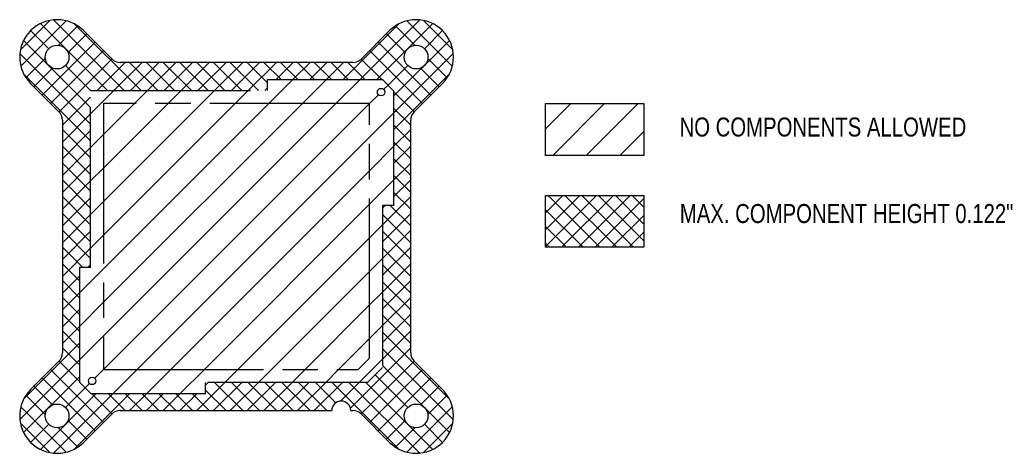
# Model space of a CAD drawing. Extents: x -1.14 to 4.04, y -1.14 to 1.14.
import ezdxf

# ---------------------------------------------------------------- set-up
doc = ezdxf.new("R2010")
doc.units = 0
doc.header["$LTSCALE"] = 1.87
doc.linetypes.add('PHANTOM', pattern=[0.8, 0.45, -0.05, 0.1, -0.05, 0.1, -0.05])
doc.layers.get('0').update_dxf_attribs({"linetype": 'CONTINUOUS'})
for name, color, linetype in [('COSMETIC', 7, 'CONTINUOUS'), ('DTM_AXES', 7, 'CONTINUOUS'), ('DTM_AXIS', 7, 'CONTINUOUS')]:
    doc.layers.add(name, color=color, linetype=linetype)
doc.styles.get("Standard").update_dxf_attribs({"font": 'txt', "width": 0.8})

# ---------------------------------------------------------------- blocks, each defined once
blk = doc.blocks.new('*X3')
at = {"color": 0}
for p, q in [((0.1697, 0.7), (0.2964, 0.8268)), ((0.3464, 0.7), (0.4732, 0.8268)), ((0.5232, 0.7), (0.65, 0.8268)), ((0.7743, 0.7743), (0.7972, 0.7972)), ((-0.7682, 0.646), (-0.646, 0.7682)), ((-0.5374, 0.7), (-0.4692, 0.7682)), ((-0.3607, 0.7), (-0.2925, 0.7682)), ((-0.1839, 0.7), (-0.1157, 0.7682)), ((-0.0071, 0.7), (0.0611, 0.7682)), ((0.7, 0.7), (0.7468, 0.7468)), ((-0.7, -0.7), (0.7, 0.7)), ((-0.7, -0.5232), (0.5232, 0.7)), ((-0.7, -0.3464), (0.3464, 0.7)), ((-0.7, -0.1697), (0.1697, 0.7)), ((-0.7, 0.0071), (-0.0071, 0.7)), ((-0.7, 0.1839), (-0.1839, 0.7)), ((-0.7, 0.3607), (-0.3607, 0.7)), ((-0.7, 0.5374), (-0.5374, 0.7)), ((1.6268, 0.5661), (1.7602, 0.6996)), ((1.6645, 0.427), (1.937, 0.6996)), ((1.8412, 0.427), (2.1138, 0.6996)), ((0.7, 0.5232), (0.8268, 0.65)), ((-0.7682, 0.4692), (-0.7, 0.5374)), ((-0.5232, -0.7), (0.7, 0.5232)), ((2.018, 0.427), (2.1443, 0.5534)), ((0.7, 0.3464), (0.8268, 0.4732)), ((-0.7682, 0.2925), (-0.7, 0.3607)), ((-0.3464, -0.7), (0.7, 0.3464)), ((0.7, 0.1697), (0.8268, 0.2964)), ((-0.7682, 0.1157), (-0.7, 0.1839)), ((-0.1697, -0.7), (0.7, 0.1697)), ((0.7, -0.0071), (0.7682, 0.0611)), ((-0.7682, -0.0611), (-0.7, 0.0071)), ((0.0071, -0.7), (0.7, -0.0071)), ((0.7, -0.1839), (0.7682, -0.1157)), ((-0.8268, -0.2964), (-0.7, -0.1697)), ((0.1839, -0.7), (0.7, -0.1839)), ((0.7, -0.3607), (0.7682, -0.2925)), ((-0.8268, -0.4732), (-0.7, -0.3464)), ((0.3607, -0.7), (0.7, -0.3607)), ((0.7, -0.5374), (0.7682, -0.4692)), ((-0.8268, -0.65), (-0.7, -0.5232)), ((0.5374, -0.7), (0.7, -0.5374)), ((0.646, -0.7682), (0.7682, -0.646)), ((-0.7468, -0.7468), (-0.7, -0.7)), ((-0.65, -0.8268), (-0.5232, -0.7)), ((-0.4732, -0.8268), (-0.3464, -0.7)), ((-0.2964, -0.8268), (-0.1697, -0.7)), ((-0.0611, -0.7682), (0.0071, -0.7)), ((0.1157, -0.7682), (0.1839, -0.7)), ((0.2925, -0.7682), (0.3607, -0.7)), ((0.4692, -0.7682), (0.5374, -0.7)), ((-0.7972, -0.7972), (-0.7743, -0.7743))]:
    blk.add_line(p, q, dxfattribs=at)
blk = doc.blocks.new('*X4')
at = {"color": 0}
for p, q in [((-0.5914, 0.7682), (-0.964, 1.1408)), ((0.65, 0.8268), (0.964, 1.1408)), ((-1.1379, 0.9834), (-0.9834, 1.1379)), ((-1.1358, 0.8971), (-0.8971, 1.1358)), ((-0.6798, 0.7682), (-1.0327, 1.1211)), ((-0.9376, 1.007), (-0.8358, 1.1087)), ((-0.503, 0.7682), (-0.8547, 1.1199)), ((0.5616, 0.8268), (0.8547, 1.1199)), ((0.7384, 0.8268), (1.0327, 1.1211)), ((0.9376, 1.007), (0.8358, 1.1087)), ((1.1358, 0.8971), (0.8971, 1.1358)), ((1.1379, 0.9834), (0.9834, 1.1379)), ((-0.9891, 0.9891), (-1.0841, 1.0841)), ((-0.8872, 0.969), (-0.7889, 1.0673)), ((0.8872, 0.969), (0.7889, 1.0673)), ((0.9891, 0.9891), (1.0841, 1.0841)), ((-0.7682, 0.6798), (-1.1211, 1.0327)), ((-1.0231, 0.7447), (-0.7447, 1.0231)), ((1.0231, 0.7447), (0.7447, 1.0231)), ((0.8268, 0.7384), (1.1211, 1.0327)), ((-0.7682, 0.5914), (-1.1408, 0.964)), ((-1.1087, 0.8358), (-1.007, 0.9376)), ((-0.9789, 0.7005), (-0.7005, 0.9789)), ((-0.9347, 0.6563), (-0.6563, 0.9347)), ((0.7642, 0.8268), (0.6563, 0.9347)), ((0.9789, 0.7005), (0.7005, 0.9789)), ((0.8268, 0.65), (1.1408, 0.964)), ((1.1087, 0.8358), (1.007, 0.9376)), ((-1.0673, 0.7889), (-0.969, 0.8872)), ((-0.7682, 0.7682), (-0.9007, 0.9007)), ((-0.7344, 0.7682), (-0.5857, 0.9169)), ((-0.646, 0.7682), (-0.4973, 0.9169)), ((-0.4146, 0.7682), (-0.5634, 0.9169)), ((-0.5576, 0.7682), (-0.4089, 0.9169)), ((-0.3262, 0.7682), (-0.475, 0.9169)), ((-0.4692, 0.7682), (-0.3205, 0.9169)), ((-0.2379, 0.7682), (-0.3866, 0.9169)), ((-0.3809, 0.7682), (-0.2321, 0.9169)), ((-0.1495, 0.7682), (-0.2982, 0.9169)), ((-0.2925, 0.7682), (-0.1437, 0.9169)), ((-0.0611, 0.7682), (-0.2098, 0.9169)), ((-0.2041, 0.7682), (-0.0553, 0.9169)), ((0.0273, 0.7682), (-0.1214, 0.9169)), ((-0.1157, 0.7682), (0.033, 0.9169)), ((0.1157, 0.7682), (-0.033, 0.9169)), ((-0.0273, 0.7682), (0.1214, 0.9169)), ((0.1634, 0.8089), (0.0553, 0.9169)), ((0.0611, 0.7682), (0.2098, 0.9169)), ((0.2339, 0.8268), (0.1437, 0.9169)), ((0.2081, 0.8268), (0.2982, 0.9169)), ((0.3223, 0.8268), (0.2321, 0.9169)), ((0.2964, 0.8268), (0.3866, 0.9169)), ((0.4107, 0.8268), (0.3205, 0.9169)), ((0.3848, 0.8268), (0.475, 0.9169)), ((0.4991, 0.8268), (0.4089, 0.9169)), ((0.4732, 0.8268), (0.5634, 0.9169)), ((0.5874, 0.8268), (0.4973, 0.9169)), ((0.6758, 0.8268), (0.5857, 0.9169)), ((0.7972, 0.7972), (0.9007, 0.9007)), ((1.0673, 0.7889), (0.969, 0.8872)), ((-0.7682, 0.503), (-1.1199, 0.8547)), ((0.8268, 0.5616), (1.1199, 0.8547)), ((0.1495, 0.7682), (0.1634, 0.7821)), ((-0.9169, 0.5857), (-0.7682, 0.7344)), ((0.9347, 0.6563), (0.8268, 0.7642)), ((0.9169, 0.5857), (0.8268, 0.6758)), ((-0.9169, 0.4973), (-0.7682, 0.646)), ((0.9169, 0.4973), (0.8268, 0.5874)), ((-0.7682, 0.4146), (-0.9169, 0.5634)), ((-0.9169, 0.4089), (-0.7682, 0.5576)), ((0.8268, 0.4732), (0.9169, 0.5634)), ((-0.7682, 0.3262), (-0.9169, 0.475)), ((-0.9169, 0.3205), (-0.7682, 0.4692)), ((0.9169, 0.4089), (0.8268, 0.4991)), ((0.8268, 0.3848), (0.9169, 0.475)), ((-0.7682, 0.2379), (-0.9169, 0.3866)), ((-0.9169, 0.2321), (-0.7682, 0.3809)), ((0.9169, 0.3205), (0.8268, 0.4107)), ((0.8268, 0.2964), (0.9169, 0.3866)), ((0.9169, 0.2321), (0.8268, 0.3223)), ((-0.7682, 0.1495), (-0.9169, 0.2982)), ((-0.9169, 0.1437), (-0.7682, 0.2925)), ((0.8268, 0.2081), (0.9169, 0.2982)), ((-0.7682, 0.0611), (-0.9169, 0.2098)), ((0.7682, 0.0611), (0.9169, 0.2098)), ((0.9169, 0.1437), (0.8268, 0.2339)), ((1.6268, -0.0526), (1.895, 0.2157)), ((1.6268, 0.0358), (1.8067, 0.2157)), ((1.6268, 0.1242), (1.7183, 0.2157)), ((1.6268, 0.2126), (1.6299, 0.2157)), ((1.913, -0.0569), (1.6405, 0.2157)), ((1.7109, -0.0569), (1.9834, 0.2157)), ((2.0014, -0.0569), (1.7289, 0.2157)), ((1.7993, -0.0569), (2.0718, 0.2157)), ((2.0898, -0.0569), (1.8173, 0.2157)), ((2.1443, -0.023), (1.9057, 0.2157)), ((2.1443, 0.0654), (1.994, 0.2157)), ((2.1443, 0.1537), (2.0824, 0.2157)), ((-0.9169, 0.0553), (-0.7682, 0.2041)), ((0.7682, 0.1495), (0.7821, 0.1634)), ((0.9169, 0.0553), (0.8089, 0.1634)), ((1.8877, -0.0569), (2.1443, 0.1998)), ((-0.7682, -0.0273), (-0.9169, 0.1214)), ((-0.9169, -0.033), (-0.7682, 0.1157)), ((0.7682, -0.0273), (0.9169, 0.1214)), ((0.9169, -0.033), (0.7682, 0.1157)), ((1.8246, -0.0569), (1.6268, 0.141)), ((1.9761, -0.0569), (2.1443, 0.1114)), ((1.7363, -0.0569), (1.6268, 0.0526)), ((-0.7682, -0.1157), (-0.9169, 0.033)), ((-0.9169, -0.1214), (-0.7682, 0.0273)), ((0.7682, -0.1157), (0.9169, 0.033)), ((0.9169, -0.1214), (0.7682, 0.0273)), ((2.0644, -0.0569), (2.1443, 0.023)), ((1.6479, -0.0569), (1.6268, -0.0358)), ((-0.8089, -0.1634), (-0.9169, -0.0553)), ((-0.9169, -0.2098), (-0.7682, -0.0611)), ((0.7682, -0.2041), (0.9169, -0.0553)), ((0.9169, -0.2098), (0.7682, -0.0611)), ((-0.8268, -0.2339), (-0.9169, -0.1437)), ((-0.7821, -0.1634), (-0.7682, -0.1495)), ((0.7682, -0.2925), (0.9169, -0.1437)), ((0.9169, -0.2982), (0.7682, -0.1495)), ((-0.9169, -0.2982), (-0.8268, -0.2081)), ((-0.8268, -0.3223), (-0.9169, -0.2321)), ((0.7682, -0.3809), (0.9169, -0.2321)), ((0.9169, -0.3866), (0.7682, -0.2379)), ((-0.9169, -0.3866), (-0.8268, -0.2964)), ((-0.8268, -0.4107), (-0.9169, -0.3205)), ((0.7682, -0.4692), (0.9169, -0.3205)), ((0.9169, -0.475), (0.7682, -0.3262)), ((-0.9169, -0.475), (-0.8268, -0.3848)), ((-0.8268, -0.4991), (-0.9169, -0.4089)), ((0.7682, -0.5576), (0.9169, -0.4089)), ((0.9169, -0.5634), (0.7682, -0.4146)), ((-0.9169, -0.5634), (-0.8268, -0.4732)), ((-0.8268, -0.5874), (-0.9169, -0.4973)), ((0.7682, -0.646), (0.9169, -0.4973)), ((1.1199, -0.8547), (0.7682, -0.503)), ((-1.1199, -0.8547), (-0.8268, -0.5616)), ((-0.8268, -0.6758), (-0.9169, -0.5857)), ((0.5993, -0.9033), (0.9169, -0.5857)), ((1.1408, -0.964), (0.7682, -0.5914)), ((-1.1408, -0.964), (-0.8268, -0.65)), ((-0.8268, -0.7642), (-0.9347, -0.6563)), ((0.6563, -0.9347), (0.9347, -0.6563)), ((-0.7005, -0.9789), (-0.9789, -0.7005)), ((0.7005, -0.9789), (0.9789, -0.7005)), ((1.1211, -1.0327), (0.7682, -0.6798)), ((-1.1211, -1.0327), (-0.8268, -0.7384)), ((-0.7447, -1.0231), (-1.0231, -0.7447)), ((-0.2098, -0.9169), (-0.0611, -0.7682)), ((-0.1634, -0.7821), (-0.1495, -0.7682)), ((-0.1214, -0.9169), (0.0273, -0.7682)), ((0.033, -0.9169), (-0.1157, -0.7682)), ((-0.033, -0.9169), (0.1157, -0.7682)), ((0.1214, -0.9169), (-0.0273, -0.7682)), ((0.0553, -0.9169), (0.2041, -0.7682)), ((0.2098, -0.9169), (0.0611, -0.7682)), ((0.1437, -0.9169), (0.2925, -0.7682)), ((0.2982, -0.9169), (0.1495, -0.7682)), ((0.2321, -0.9169), (0.3809, -0.7682)), ((0.3866, -0.9169), (0.2379, -0.7682)), ((0.3205, -0.9169), (0.4692, -0.7682)), ((0.475, -0.9169), (0.3262, -0.7682)), ((0.4089, -0.9169), (0.5576, -0.7682)), ((0.5225, -0.876), (0.4146, -0.7682)), ((0.8547, -1.1199), (0.503, -0.7682)), ((0.5471, -0.8671), (0.646, -0.7682)), ((0.964, -1.1408), (0.5914, -0.7682)), ((1.0327, -1.1211), (0.6798, -0.7682)), ((0.9007, -0.9007), (0.7288, -0.7288)), ((0.7447, -1.0231), (1.0231, -0.7447)), ((-0.969, -0.8872), (-1.0673, -0.7889)), ((-1.0327, -1.1211), (-0.7384, -0.8268)), ((-0.964, -1.1408), (-0.65, -0.8268)), ((-0.9007, -0.9007), (-0.7972, -0.7972)), ((-0.8547, -1.1199), (-0.5616, -0.8268)), ((-0.6563, -0.9347), (-0.7642, -0.8268)), ((-0.5857, -0.9169), (-0.6758, -0.8268)), ((-0.4973, -0.9169), (-0.5874, -0.8268)), ((-0.5634, -0.9169), (-0.4732, -0.8268)), ((-0.4089, -0.9169), (-0.4991, -0.8268)), ((-0.475, -0.9169), (-0.3848, -0.8268)), ((-0.3205, -0.9169), (-0.4107, -0.8268)), ((-0.3866, -0.9169), (-0.2964, -0.8268)), ((-0.2321, -0.9169), (-0.3223, -0.8268)), ((-0.2982, -0.9169), (-0.2081, -0.8268)), ((-0.1437, -0.9169), (-0.2339, -0.8268)), ((-0.0553, -0.9169), (-0.1634, -0.8089)), ((0.969, -0.8872), (1.0673, -0.7889)), ((-1.007, -0.9376), (-1.1087, -0.8358)), ((1.007, -0.9376), (1.1087, -0.8358)), ((-0.8971, -1.1358), (-1.1358, -0.8971)), ((0.4973, -0.9169), (0.5013, -0.9129)), ((0.8971, -1.1358), (1.1358, -0.8971)), ((-0.9834, -1.1379), (-1.1379, -0.9834)), ((-0.7889, -1.0673), (-0.8872, -0.969)), ((0.7889, -1.0673), (0.8872, -0.969)), ((0.9834, -1.1379), (1.1379, -0.9834)), ((-1.0841, -1.0841), (-0.9891, -0.9891)), ((-0.8358, -1.1087), (-0.9376, -1.007)), ((0.8358, -1.1087), (0.9376, -1.007)), ((1.0841, -1.0841), (0.9891, -0.9891))]:
    blk.add_line(p, q, dxfattribs=at)
blk = doc.blocks.new('*U5')
at = {"width": 0.8}
blk.add_text('NO COMPONENTS ALLOWED', height=0.1, dxfattribs=at).set_placement((2.3318, 0.5265))
blk = doc.blocks.new('*U7')
at = {"width": 0.8}
blk.add_text('MAX. COMPONENT HEIGHT 0.122"', height=0.1, dxfattribs=at).set_placement((2.3334, 0.0709))

msp = doc.modelspace()

# ---------------------------------------------------------------- linework, layer by layer
at = {"color": 8, "linetype": 'CONTINUOUS'}
for p, q in [((-0.6569, 0.9353), (-0.8057, 1.0841)), ((0.8057, 1.0841), (0.6569, 0.9353)), ((0.6126, 0.9169), (-0.6126, 0.9169)), ((-1.0841, 0.8057), (-0.9353, 0.6569)), ((0.9353, 0.6569), (1.0841, 0.8057)), ((-0.9169, 0.6126), (-0.9169, -0.6126)), ((0.9169, -0.6126), (0.9169, 0.6126)), ((-0.9353, -0.6569), (-1.0841, -0.8057)), ((1.0841, -0.8057), (0.9353, -0.6569)), ((-0.6126, -0.9169), (0.5012, -0.9169)), ((0.6012, -0.9169), (0.6126, -0.9169)), ((-0.8057, -1.0841), (-0.6569, -0.9353)), ((0.6569, -0.9353), (0.8057, -1.0841))]:
    msp.add_line(p, q, dxfattribs=at)
for points in [[(1.6268, 0.6996), (2.1443, 0.6996), (2.1443, 0.427), (1.6268, 0.427)], [(1.6268, 0.2157), (2.1443, 0.2157), (2.1443, -0.0569), (1.6268, -0.0569)]]:
    msp.add_lwpolyline(points, close=True)
for centre, radius, start, end in [((-0.9449, 0.9449), 0.1969, 45, 225), ((0.9449, 0.9449), 0.1969, 315, 135), ((-0.6126, 0.9795), 0.0626, 225, 270), ((0.6126, 0.9795), 0.0626, 270, 315), ((-0.9795, 0.6126), 0.0626, 0, 45), ((0.9795, 0.6126), 0.0626, 135, 180), ((-0.9795, -0.6126), 0.0626, 315, 0), ((0.9795, -0.6126), 0.0626, 180, 225), ((-0.9449, -0.9449), 0.1969, 135, 315), ((0.9449, -0.9449), 0.1969, 225, 45), ((-0.6126, -0.9795), 0.0626, 90, 135), ((0.6126, -0.9795), 0.0626, 45, 90)]:
    msp.add_arc(centre, radius, start, end, dxfattribs=at)
at = {"layer": 'COSMETIC', "color": 4, "linetype": 'PHANTOM'}
for p, q in [((0.1634, 0.7682), (0.1634, 0.8268)), ((0.1634, 0.8268), (0.7677, 0.8268)), ((-0.7682, -0.1634), (-0.7682, 0.7682)), ((-0.7682, 0.7682), (0.1634, 0.7682)), ((0.8268, 0.7677), (0.8268, 0.1634)), ((-0.7, 0.7), (-0.7, -0.7)), ((0.7, 0.7), (-0.7, 0.7)), ((0.7, -0.6409), (0.7, 0.7)), ((0.7682, 0.1634), (0.7682, -0.6894)), ((0.8268, 0.1634), (0.7682, 0.1634)), ((-0.8268, -0.1634), (-0.8268, -0.7677)), ((-0.7682, -0.1634), (-0.8268, -0.1634)), ((0.6409, -0.7), (0.7, -0.6409)), ((-0.7, -0.7), (0.6409, -0.7)), ((0.6894, -0.7682), (0.7682, -0.6894)), ((-0.1634, -0.8268), (-0.1634, -0.7682)), ((0.6894, -0.7682), (-0.1634, -0.7682)), ((-0.7677, -0.8268), (-0.1634, -0.8268))]:
    msp.add_line(p, q, dxfattribs=at)
at = {"layer": 'COSMETIC', "color": 7, "linetype": 'CONTINUOUS'}
for p, q in [((0.7677, 0.8268), (0.8268, 0.7677)), ((-0.8268, -0.7677), (-0.7677, -0.8268))]:
    msp.add_line(p, q, dxfattribs=at)
at = {"layer": 'DTM_AXES', "color": 8, "linetype": 'CONTINUOUS'}
for centre, radius in [((-0.9449, 0.9449), 0.0625), ((0.9449, 0.9449), 0.0625), ((0.7606, 0.7606), 0.0195), ((-0.7606, -0.7606), 0.0195), ((-0.9449, -0.9449), 0.0625), ((0.9449, -0.9449), 0.0625)]:
    msp.add_circle(centre, radius, dxfattribs=at)
at = {"layer": 'DTM_AXIS', "color": 8, "linetype": 'CONTINUOUS'}
msp.add_arc((0.5512, -0.9169), 0.05, 0, 180, dxfattribs=at)

# ---------------------------------------------------------------- block references
at = {"linetype": 'CONTINUOUS'}
for name in ['*X4', '*X3']:
    msp.add_blockref(name, (0, 0), dxfattribs=at)
for name in ['*U5', '*U7']:
    msp.add_blockref(name, (0, 0))

doc.saveas('drawing.dxf')
